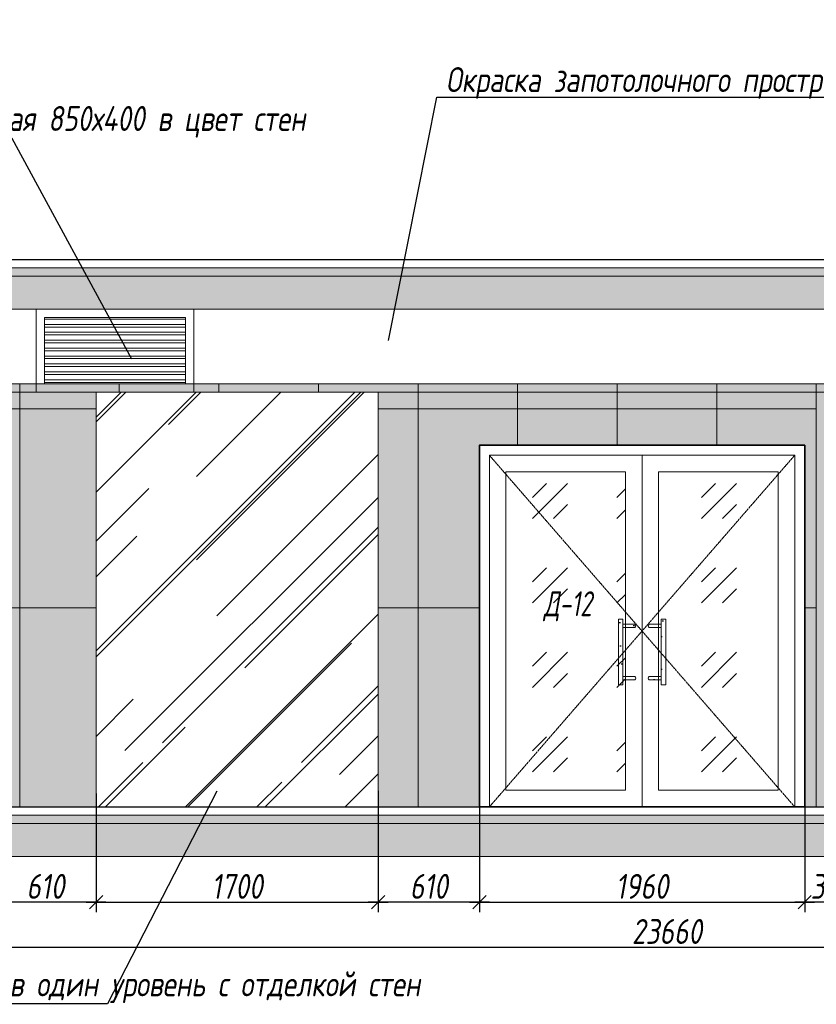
# Model space of a CAD drawing. Header units: millimetres. Extents: x -535184 to 178656, y -69521 to 68256.
# Tile 7 of 256: x -444946 to -440146, y 30306 to 36242. Entities that reach past the tile are written whole.
import ezdxf
from ezdxf import colors
from ezdxf.entities.mleader import LeaderData, LeaderLine
from ezdxf.math import Vec2, Vec3

# ---------------------------------------------------------------- set-up
doc = ezdxf.new("R2010")
doc.units = ezdxf.units.MM
doc.linetypes.add('( Hidden )', pattern=[0.375, 0.25, -0.125])
doc.linetypes.add('DASHDOT', pattern=[25.4, 12.7, -6.35, 0, -6.35])
doc.layers.get('Defpoints').update_dxf_attribs({"color": 31})
for name, color, linetype, lineweight in [('A-DETL-GENF', 7, 'Continuous', 5), ('dim_razv', 93, 'DASHDOT', 9), ('meb', 26, 'Continuous', 15), ('Двери', 7, 'Continuous', 5), ('Отделка стен', 253, 'Continuous', 0), ('пот', 183, 'Continuous', 9)]:
    doc.layers.add(name, color=color, linetype=linetype, lineweight=lineweight)
doc.styles.add('fl_iso paper', font='isocpeur.ttf', dxfattribs={"width": 0.8, "oblique": 10})
doc.styles.add('In tre', font='isocpeur.ttf', dxfattribs={"width": 0.8, "oblique": 10})
doc.dimstyles.new('In tre 1_50', dxfattribs={"dimtxt": 150, "dimasz": 80, "dimexe": 60, "dimexo": 10, "dimgap": 20, "dimtad": 1, "dimdec": 0, "dimrnd": 5, "dimzin": 0, "dimdsep": 46, "dimtxsty": 'fl_iso paper', "dimblk": 'OBLIQUE', "dimcen": 0, "dimdle": 60, "dimadec": 0, "dimazin": 0, "dimtfac": 1, "dimtdec": 0, "dimtofl": 0, "dimtmove": 1, "dimatfit": 1, "dimfxl": 40, "dimtolj": 1, "dimtzin": 0, "dimarcsym": 1})
pattern_1 = [(352.5, (-706667.49, 280944.23), (100.426047, 107.214405), [0, -115.824, 0, -129.54, 0, -123.825]), (322.5, (-706667.49, 280944.23), (247.41986, 56.70328), [0, -62.484, 0, -104.394, 0, -40.005]), (282.5, (-706733.76, 281010.5), (168.099694, -167.489948), [0, -38.1, 0, -137.16, 0, -179.07]), (272.5, (-706733.76, 281010.5), (209.26523, -114.68433), [0, -19.05, 0, -89.916, 0, -102.87])]

# ---------------------------------------------------------------- blocks, each defined once
blk = doc.blocks.new('_Oblique')
at = {"color": 0, "linetype": 'ByBlock', "lineweight": -2}
blk.add_line((-0.5, -0.5), (0.5, 0.5), dxfattribs=at)
blk = doc.blocks.new('*D12212')
at = {"layer": 'Defpoints', "color": 0, "linetype": 'ByBlock', "transparency": 16777216}
for p in [(-442175.6, 31495.7), (-440215.6, 31495.7), (-440215.6, 30921.5)]:
    blk.add_point(p, dxfattribs=at)
at = {"layer": 'dim_razv', "color": 0, "linetype": 'ByBlock', "lineweight": -2, "transparency": 16777216}
for p, q in [((-442175.6, 31485.7), (-442175.6, 30861.5)), ((-440215.6, 31485.7), (-440215.6, 30861.5)), ((-442235.6, 30921.5), (-440155.6, 30921.5))]:
    blk.add_line(p, q, dxfattribs=at)
at = {"layer": 'dim_razv', "color": 0, "linetype": 'ByBlock', "lineweight": -2, "transparency": 16777216, "xscale": 80, "yscale": 80, "zscale": 80, "rotation": 180}
blk.add_blockref('_Oblique', (-442175.6, 30921.5), dxfattribs=at)
at = {"layer": 'dim_razv', "color": 0, "linetype": 'ByBlock', "lineweight": -2, "transparency": 16777216, "xscale": 80, "yscale": 80, "zscale": 80}
blk.add_blockref('_Oblique', (-440215.6, 30921.5), dxfattribs=at)
at = {"layer": 'dim_razv', "color": 0, "linetype": 'ByBlock', "transparency": 16777216, "insert": (-441195.6, 31016.5), "char_height": 150, "attachment_point": 5, "style": 'fl_iso paper'}
blk.add_mtext('\\A1;1960', dxfattribs=at)
blk = doc.blocks.new('*D12216')
at = {"layer": 'Defpoints', "color": 0, "linetype": 'ByBlock', "transparency": 16777216}
for p in [(-440215.6, 31857.4), (-439895.6, 31857.4), (-440215.6, 30921.5)]:
    blk.add_point(p, dxfattribs=at)
at = {"layer": 'dim_razv', "color": 0, "linetype": 'ByBlock', "lineweight": -2, "transparency": 16777216}
for p, q in [((-440215.6, 31847.4), (-440215.6, 30861.5)), ((-439895.6, 31847.4), (-439895.6, 30861.5)), ((-439835.6, 30921.5), (-440275.6, 30921.5))]:
    blk.add_line(p, q, dxfattribs=at)
at = {"layer": 'dim_razv', "color": 0, "linetype": 'ByBlock', "lineweight": -2, "transparency": 16777216, "xscale": 80, "yscale": 80, "zscale": 80, "rotation": 180}
blk.add_blockref('_Oblique', (-440215.6, 30921.5), dxfattribs=at)
at = {"layer": 'dim_razv', "color": 0, "linetype": 'ByBlock', "lineweight": -2, "transparency": 16777216, "xscale": 80, "yscale": 80, "zscale": 80}
blk.add_blockref('_Oblique', (-439895.6, 30921.5), dxfattribs=at)
at = {"layer": 'dim_razv', "color": 0, "linetype": 'ByBlock', "transparency": 16777216, "insert": (-440055.6, 31016.5), "char_height": 150, "attachment_point": 5, "style": 'fl_iso paper'}
blk.add_mtext('\\A1;320', dxfattribs=at)
blk = doc.blocks.new('*D12207')
at = {"layer": 'Defpoints', "color": 0, "linetype": 'ByBlock', "transparency": 16777216}
for p in [(-445095.6, 31834), (-444485.7, 31586.8), (-445095.6, 30921.5)]:
    blk.add_point(p, dxfattribs=at)
at = {"layer": 'dim_razv', "color": 0, "linetype": 'ByBlock', "lineweight": -2, "transparency": 16777216}
for p, q in [((-445095.6, 31824), (-445095.6, 30861.5)), ((-444485.7, 31576.8), (-444485.7, 30861.5)), ((-444425.7, 30921.5), (-445155.6, 30921.5))]:
    blk.add_line(p, q, dxfattribs=at)
at = {"layer": 'dim_razv', "color": 0, "linetype": 'ByBlock', "lineweight": -2, "transparency": 16777216, "xscale": 80, "yscale": 80, "zscale": 80, "rotation": 180}
blk.add_blockref('_Oblique', (-445095.6, 30921.5), dxfattribs=at)
at = {"layer": 'dim_razv', "color": 0, "linetype": 'ByBlock', "lineweight": -2, "transparency": 16777216, "xscale": 80, "yscale": 80, "zscale": 80}
blk.add_blockref('_Oblique', (-444485.7, 30921.5), dxfattribs=at)
at = {"layer": 'dim_razv', "color": 0, "linetype": 'ByBlock', "transparency": 16777216, "insert": (-444790.7, 31016.5), "char_height": 150, "attachment_point": 5, "style": 'fl_iso paper'}
blk.add_mtext('\\A1;610', dxfattribs=at)
blk = doc.blocks.new('*U12484')
at = {"layer": 'A-DETL-GENF'}
h = blk.add_hatch(dxfattribs=at)
h.set_pattern_fill('ANSI35', color=256, scale=10, style=0)
h.set_pattern_definition([(45, (63020.45, 5e-10), (-44.90128, 44.90128), []), (45, (63065.35, 5e-10), (-44.90128, 44.90128), [79.375, -15.875, 0, -15.875])])
h.paths.add_polyline_path([(0, -100), (63440.9, -100), (63440.9, -50), (0, -50)])
h = blk.add_hatch(dxfattribs=at)
h.set_pattern_fill('ANSI35', color=256, scale=20, style=0)
h.set_pattern_definition([(45, (63020.45, 5e-10), (-89.80256, 89.80256), []), (45, (63110.25, 5e-10), (-89.80256, 89.80256), [158.75, -31.75, 0, -31.75])])
h.paths.add_polyline_path([(0, -300), (63440.9, -300), (63440.9, -100), (0, -100)])
at = {"lineweight": 13}
blk.add_lwpolyline([(0, -50), (63440.9, -50), (63440.9, 0), (0, 0)], close=True, dxfattribs=at)
at = {"lineweight": 30}
blk.add_lwpolyline([(0, 0), (63440.9, 0)], dxfattribs=at)
at = {"layer": 'A-DETL-GENF'}
for points in [[(0, -100), (63440.9, -100), (63440.9, -50), (0, -50)], [(0, -300), (63440.9, -300), (63440.9, -100), (0, -100)]]:
    blk.add_lwpolyline(points, close=True, dxfattribs=at)
blk = doc.blocks.new('*U12483')
at = {"layer": 'dim_razv', "true_color": 0xffffff, "transparency": 33554559}
h = blk.add_hatch(color=7, dxfattribs=at)
h.dxf.hatch_style = 1
h.paths.add_polyline_path([(0, 0), (62600, 0), (62600, 50), (0, 50)])
at = {"lineweight": 20, "transparency": 33554559}
blk.add_lwpolyline([(0, 0), (62600, 0), (62600, 50), (0, 50)], close=True, dxfattribs=at)
blk = doc.blocks.new('*D12195')
at = {"layer": 'Defpoints', "color": 0, "linetype": 'ByBlock', "transparency": 16777216}
for p in [(-444485.7, 31495.7), (-442785.7, 31495.7), (-442785.7, 30921.5)]:
    blk.add_point(p, dxfattribs=at)
at = {"layer": 'dim_razv', "color": 0, "linetype": 'ByBlock', "lineweight": -2, "transparency": 16777216}
for p, q in [((-444485.7, 31485.7), (-444485.7, 30861.5)), ((-442785.7, 31485.7), (-442785.7, 30861.5)), ((-444545.7, 30921.5), (-442725.7, 30921.5))]:
    blk.add_line(p, q, dxfattribs=at)
at = {"layer": 'dim_razv', "color": 0, "linetype": 'ByBlock', "lineweight": -2, "transparency": 16777216, "xscale": 80, "yscale": 80, "zscale": 80, "rotation": 180}
blk.add_blockref('_Oblique', (-444485.7, 30921.5), dxfattribs=at)
at = {"layer": 'dim_razv', "color": 0, "linetype": 'ByBlock', "lineweight": -2, "transparency": 16777216, "xscale": 80, "yscale": 80, "zscale": 80}
blk.add_blockref('_Oblique', (-442785.7, 30921.5), dxfattribs=at)
at = {"layer": 'dim_razv', "color": 0, "linetype": 'ByBlock', "transparency": 16777216, "insert": (-443635.7, 31016.5), "char_height": 150, "attachment_point": 5, "style": 'fl_iso paper'}
blk.add_mtext('\\A1;1700', dxfattribs=at)
blk = doc.blocks.new('*D12066')
at = {"layer": 'Defpoints', "color": 0, "linetype": 'ByBlock', "transparency": 16777216}
for p in [(-442175.6, 31809.6), (-442785.7, 31603.3), (-442785.7, 30921.5)]:
    blk.add_point(p, dxfattribs=at)
at = {"layer": 'dim_razv', "color": 0, "linetype": 'ByBlock', "lineweight": -2, "transparency": 16777216}
for p, q in [((-442175.6, 31799.6), (-442175.6, 30861.5)), ((-442785.7, 31593.3), (-442785.7, 30861.5)), ((-442115.6, 30921.5), (-442845.7, 30921.5))]:
    blk.add_line(p, q, dxfattribs=at)
at = {"layer": 'dim_razv', "color": 0, "linetype": 'ByBlock', "lineweight": -2, "transparency": 16777216, "xscale": 80, "yscale": 80, "zscale": 80, "rotation": 180}
blk.add_blockref('_Oblique', (-442785.7, 30921.5), dxfattribs=at)
at = {"layer": 'dim_razv', "color": 0, "linetype": 'ByBlock', "lineweight": -2, "transparency": 16777216, "xscale": 80, "yscale": 80, "zscale": 80}
blk.add_blockref('_Oblique', (-442175.6, 30921.5), dxfattribs=at)
at = {"layer": 'dim_razv', "color": 0, "linetype": 'ByBlock', "transparency": 16777216, "insert": (-442480.7, 31016.5), "char_height": 150, "attachment_point": 5, "style": 'fl_iso paper'}
blk.add_mtext('\\A1;610', dxfattribs=at)
blk = doc.blocks.new('*D12059')
at = {"layer": 'Defpoints', "color": 0, "linetype": 'ByBlock', "transparency": 16777216}
for p in [(-452875.6, 31195.7), (-429215.6, 31087.7), (-429215.6, 30649.6)]:
    blk.add_point(p, dxfattribs=at)
at = {"layer": 'dim_razv', "color": 0, "linetype": 'ByBlock', "lineweight": -2, "transparency": 16777216}
for p, q in [((-452875.6, 31185.7), (-452875.6, 30589.6)), ((-429215.6, 31077.7), (-429215.6, 30589.6)), ((-452935.6, 30649.6), (-429155.6, 30649.6))]:
    blk.add_line(p, q, dxfattribs=at)
at = {"layer": 'dim_razv', "color": 0, "linetype": 'ByBlock', "lineweight": -2, "transparency": 16777216, "xscale": 80, "yscale": 80, "zscale": 80, "rotation": 180}
blk.add_blockref('_Oblique', (-452875.6, 30649.6), dxfattribs=at)
at = {"layer": 'dim_razv', "color": 0, "linetype": 'ByBlock', "lineweight": -2, "transparency": 16777216, "xscale": 80, "yscale": 80, "zscale": 80}
blk.add_blockref('_Oblique', (-429215.6, 30649.6), dxfattribs=at)
at = {"layer": 'dim_razv', "color": 0, "linetype": 'ByBlock', "transparency": 16777216, "insert": (-441045.6, 30744.6), "char_height": 150, "attachment_point": 5, "style": 'fl_iso paper'}
blk.add_mtext('\\A1;23660', dxfattribs=at)

msp = doc.modelspace()

# ---------------------------------------------------------------- hatches: boundary and pattern name
at = {"true_color": 0x5294a7}
h = msp.add_hatch(dxfattribs=at)
h.set_pattern_fill('AR-RROOF', color=135, scale=20, angle=45, style=0)
h.set_pattern_definition([(45, (-606531.73, 36288.63), (431.0523, 1149.4728), [7620, -1016, 2540, -508]), (45, (-606233.6, 36946), (-836.96, 118.5394), [1524, -167.64, 3048, -381]), (45, (-606657.45, 36773.57), (1627.2224, 2108.56414), [4064, -711.2, 2032, -508])])
h.paths.add_polyline_path([(-444485.7, 33995.7), (-442785.7, 33995.7), (-442785.7, 31495.7), (-444485.7, 31495.7)])
at = {"true_color": 0xcccccc}
h = msp.add_hatch(dxfattribs=at)
h.set_pattern_fill('AR-SAND', color=254, scale=3, angle=315)
h.set_pattern_definition(pattern_1)
h.paths.add_polyline_path([(-441310.9, 32230.8), (-441338, 32230.8), (-441338, 32627.3), (-441310.9, 32627.3)])
h = msp.add_hatch(dxfattribs=at)
h.set_pattern_fill('AR-SAND', color=254, scale=3, angle=315)
h.set_pattern_definition(pattern_1)
edge = h.paths.add_edge_path()
edge.add_line((-441238.5, 32596.4), (-441310.9, 32596.4))
edge.add_line((-441310.9, 32596.4), (-441310.9, 32577))
edge.add_line((-441310.9, 32577), (-441238.5, 32577))
edge.add_arc((-441243.7, 32586.7), 11, 298.44951, 421.55049)
h = msp.add_hatch(dxfattribs=at)
h.set_pattern_fill('AR-SAND', color=254, scale=3, angle=315)
h.set_pattern_definition(pattern_1)
edge = h.paths.add_edge_path()
edge.add_line((-441152.7, 32596.4), (-441080.3, 32596.4))
edge.add_line((-441080.3, 32596.4), (-441080.3, 32577))
edge.add_line((-441080.3, 32577), (-441152.7, 32577))
edge.add_arc((-441147.5, 32586.7), 11, 118.44951, 241.55049, ccw=False)
h = msp.add_hatch(dxfattribs=at)
h.set_pattern_fill('AR-SAND', color=254, scale=3, angle=315)
h.set_pattern_definition(pattern_1)
h.paths.add_polyline_path([(-441080.3, 32230.8), (-441053.2, 32230.8), (-441053.2, 32627.3), (-441080.3, 32627.3)])
h = msp.add_hatch(dxfattribs=at)
h.set_pattern_fill('AR-SAND', color=254, scale=3, angle=315)
h.set_pattern_definition(pattern_1)
edge = h.paths.add_edge_path()
edge.add_line((-441238.5, 32261.7), (-441310.9, 32261.7))
edge.add_line((-441310.9, 32261.7), (-441310.9, 32281.1))
edge.add_line((-441310.9, 32281.1), (-441238.5, 32281.1))
edge.add_arc((-441243.7, 32271.4), 11, -61.55049, 61.55049, ccw=False)
h = msp.add_hatch(dxfattribs=at)
h.set_pattern_fill('AR-SAND', color=254, scale=3, angle=315)
h.set_pattern_definition(pattern_1)
edge = h.paths.add_edge_path()
edge.add_line((-441152.7, 32261.7), (-441080.3, 32261.7))
edge.add_line((-441080.3, 32261.7), (-441080.3, 32281.1))
edge.add_line((-441080.3, 32281.1), (-441152.7, 32281.1))
edge.add_arc((-441147.5, 32271.4), 11, 118.44951, 241.55049)
at = {"layer": 'dim_razv', "true_color": 0xeceae4, "transparency": 33554687}
h = msp.add_hatch(dxfattribs=at)
h.set_pattern_fill('AR-SAND', color=254, scale=3, angle=315)
h.set_pattern_definition([(352.5, (122232.77, 76096.4), (100.426047, 107.214405), [0, -115.824, 0, -129.54, 0, -123.825]), (322.5, (122232.77, 76096.4), (247.419855, 56.70328), [0, -62.484, 0, -104.394, 0, -40.005]), (282.5, (122166.5, 76162.67), (168.099694, -167.489948), [0, -38.1, 0, -137.16, 0, -179.07]), (272.5, (122166.5, 76162.67), (209.265234, -114.68433), [0, -19.05, 0, -89.916, 0, -102.87])])
h.paths.add_polyline_path([(-452875.6, 31495.7), (-390275.6, 31495.7), (-390275.6, 34045.7), (-452875.6, 34045.7)])
h.paths.add_polyline_path([(-450945.6, 33695.7), (-449495.6, 33695.7), (-449495.6, 31495.7), (-450945.6, 31495.7)])
h.paths.add_polyline_path([(-447545.6, 33695.7), (-448245.6, 33695.7), (-448245.6, 31645.7), (-447545.6, 31645.7)], flags=16)
h.paths.add_polyline_path([(-447445.6, 33695.7), (-446445.6, 33695.7), (-446445.6, 31645.7), (-447445.6, 31645.7)], flags=16)
h.paths.add_polyline_path([(-446245.6, 33695.7), (-445095.6, 33695.7), (-445095.6, 31645.7), (-446245.6, 31645.7)], flags=16)
h.paths.add_polyline_path([(-444485.7, 33995.7), (-442785.7, 33995.7), (-442785.7, 31495.7), (-444485.7, 31495.7)], flags=16)
h.paths.add_polyline_path([(-442175.6, 31495.7), (-442175.6, 33675.7), (-440215.6, 33675.7), (-440215.6, 31495.7)], flags=17)
h.paths.add_polyline_path([(-439495.6, 33695.7), (-439895.6, 33695.7), (-439895.6, 31645.7), (-439495.6, 31645.7)], flags=16)
h.paths.add_polyline_path([(-439295.6, 33695.7), (-437695.6, 33695.7), (-437695.6, 31645.7), (-439295.6, 31645.7)], flags=16)
h.paths.add_polyline_path([(-437394, 33695.7), (-435944, 33695.7), (-435944, 31495.7), (-437394, 31495.7)])
h.paths.add_polyline_path([(-433695.6, 33695.7), (-431695.6, 33695.7), (-431695.6, 31645.7), (-433695.6, 31645.7)], flags=16)
h.paths.add_polyline_path([(-418020.6, 32899.6), (-417270.6, 32899.6), (-417270.6, 31549.6), (-418020.6, 31549.6)], flags=16)
h.paths.add_polyline_path([(-403250.6, 32899.6), (-402500.6, 32899.6), (-402500.6, 31549.6), (-403250.6, 31549.6)], flags=16)
h.paths.add_polyline_path([(-408125.6, 31745.7), (-408125.6, 31845.7), (-408025.6, 31845.7), (-408025.6, 31745.7)], flags=16)
edge = h.paths.add_edge_path(flags=0)
edge.add_arc((-408075.6, 31795.7), 28.4, 0, 360)
edge = h.paths.add_edge_path(flags=0)
edge.add_arc((-408089.1, 31795.7), 3.95, 0, 360)
edge = h.paths.add_edge_path(flags=0)
edge.add_arc((-408062.1, 31795.7), 3.95, 0, 360)
at = {"layer": 'meb', "lineweight": 13, "transparency": 33554687}
h = msp.add_hatch(dxfattribs=at)
h.set_pattern_fill('ANSI32', color=256, scale=5, angle=135)
h.set_pattern_definition([(180, (-677882.72, 37246.12), (-4e-15, -47.625), []), (180, (-677898.594, 37261.993), (-4e-15, -47.625), [])])
h.paths.add_polyline_path([(-444795.6, 34045.8), (-443945.6, 34045.8), (-443945.6, 34445.8), (-444795.6, 34445.8)])
at = {"layer": 'пот', "lineweight": 0, "true_color": 0x7e9fe7}
h = msp.add_hatch(dxfattribs=at)
h.set_pattern_fill('GOST_GLASS', color=161, scale=60)
h.set_pattern_definition([(45, (-606301.65, 36288.63), (509.1169, -5e-14), [300, -420]), (45, (-606174.37, 36288.63), (509.1169, -5e-14), [120, -600]), (45, (-606301.65, 36415.9), (509.1169, -5e-14), [120, -600])])
h.paths.add_polyline_path([(-442015.6, 33515.7), (-441295.6, 33515.7), (-441295.6, 31595.7), (-442015.6, 31595.7)])
h.paths.add_polyline_path([(-441095.6, 33515.7), (-440375.6, 33515.7), (-440375.6, 31595.7), (-441095.6, 31595.7)])

# ---------------------------------------------------------------- linework, layer by layer
at = {"lineweight": 13}
for points in [[(-444845.6, 33995.8), (-443895.6, 33995.8), (-443895.6, 34495.8), (-444845.6, 34495.8)], [(-444795.6, 34045.8), (-443945.6, 34045.8), (-443945.6, 34445.8), (-444795.6, 34445.8)], [(-444485.7, 33995.7), (-442785.7, 33995.7), (-442785.7, 31495.7), (-444485.7, 31495.7)], [(-442115.6, 31495.7), (-442115.6, 33615.7), (-440275.6, 33615.7), (-440275.6, 31495.7)], [(-442115.6, 33615.7), (-441195.6, 33615.7), (-441195.6, 31495.7), (-442115.6, 31495.7)], [(-441195.6, 33615.7), (-440275.6, 33615.7), (-440275.6, 31495.7), (-441195.6, 31495.7)], [(-442015.6, 33515.7), (-441295.6, 33515.7), (-441295.6, 31595.7), (-442015.6, 31595.7)], [(-441095.6, 33515.7), (-440375.6, 33515.7), (-440375.6, 31595.7), (-441095.6, 31595.7)], [(-441310.9, 32230.8), (-441338, 32230.8), (-441338, 32627.3), (-441310.9, 32627.3)], [(-441080.3, 32230.8), (-441053.2, 32230.8), (-441053.2, 32627.3), (-441080.3, 32627.3)]]:
    msp.add_lwpolyline(points, close=True, dxfattribs=at)
at = {"lineweight": 35}
msp.add_lwpolyline([(-442175.6, 31495.7), (-442175.6, 33675.7), (-440215.6, 33675.7), (-440215.6, 31495.7)], close=True, dxfattribs=at)
at = {"linetype": '( Hidden )', "lineweight": 13, "ltscale": 10}
for points in [[(-442115.6, 33615.7), (-441195.6, 32555.7), (-442115.6, 31495.7)], [(-440275.6, 33615.7), (-441195.6, 32555.7), (-440275.6, 31495.7)]]:
    msp.add_lwpolyline(points, dxfattribs=at)
at = {"lineweight": 13}
msp.add_lwpolyline([(-441195.6, 33615.7), (-441195.6, 31495.7)], dxfattribs=at)
for points in [[(-441238.5, 32596.4), (-441310.9, 32596.4), (-441310.9, 32577), (-441238.5, 32577, 0.595534)], [(-441152.7, 32596.4), (-441080.3, 32596.4), (-441080.3, 32577), (-441152.7, 32577, -0.595534)], [(-441238.5, 32261.7), (-441310.9, 32261.7), (-441310.9, 32281.1), (-441238.5, 32281.1, -0.595534)], [(-441152.7, 32261.7), (-441080.3, 32261.7), (-441080.3, 32281.1), (-441152.7, 32281.1, 0.595534)]]:
    msp.add_lwpolyline(points, format="xyb", close=True, dxfattribs=at)
at = {"layer": 'Отделка стен', "transparency": 33554687}
for points in [[(-445545.6, 34045.7), (-445545.6, 33895.7), (-444945.6, 33895.7), (-444945.6, 34045.7)], [(-442545.6, 34045.7), (-442545.6, 33895.7), (-441945.6, 33895.7), (-441945.6, 34045.7)], [(-441945.6, 34045.7), (-441945.6, 33895.7), (-441345.6, 33895.7), (-441345.6, 34045.7)], [(-441345.6, 34045.7), (-441345.6, 33895.7), (-440745.6, 33895.7), (-440745.6, 34045.7)], [(-440745.6, 34045.7), (-440745.6, 33895.7), (-440145.6, 33895.7), (-440145.6, 34045.7)]]:
    msp.add_lwpolyline(points, close=True, dxfattribs=at)
for points in [[(-444345.6, 33995.7), (-444345.6, 34045.7), (-444945.6, 34045.7), (-444945.6, 33895.7), (-444485.7, 33895.7)], [(-443745.6, 33995.7), (-443745.6, 34045.7), (-444345.6, 34045.7), (-444345.6, 33995.7)], [(-443145.6, 33995.7), (-443145.6, 34045.7), (-443745.6, 34045.7), (-443745.6, 33995.7)], [(-442785.7, 33895.7), (-442545.6, 33895.7), (-442545.6, 34045.7), (-443145.6, 34045.7), (-443145.6, 33995.7)], [(-445095.6, 32695.7), (-444945.6, 32695.7), (-444945.6, 33895.7), (-445545.6, 33895.7), (-445545.6, 33695.7)], [(-444485.7, 33895.7), (-444945.6, 33895.7), (-444945.6, 32695.7), (-444485.7, 32695.7)], [(-442785.7, 32695.7), (-442545.6, 32695.7), (-442545.6, 33895.7), (-442785.7, 33895.7)], [(-441945.6, 33675.7), (-441945.6, 33895.7), (-442545.6, 33895.7), (-442545.6, 32695.7), (-442175.6, 32695.7)], [(-441345.6, 33675.7), (-441345.6, 33895.7), (-441945.6, 33895.7), (-441945.6, 33675.7)], [(-440745.6, 33675.7), (-440745.6, 33895.7), (-441345.6, 33895.7), (-441345.6, 33675.7)], [(-440215.6, 32695.7), (-440145.6, 32695.7), (-440145.6, 33895.7), (-440745.6, 33895.7), (-440745.6, 33675.7)], [(-445545.6, 31645.7), (-445545.6, 31495.7), (-444945.6, 31495.7), (-444945.6, 32695.7), (-445095.6, 32695.7)], [(-444485.7, 32695.7), (-444945.6, 32695.7), (-444945.6, 31495.7), (-444345.6, 31495.7)], [(-443145.6, 31495.7), (-443145.6, 31495.7), (-442545.6, 31495.7), (-442545.6, 32695.7), (-442785.7, 32695.7)], [(-442175.6, 32695.7), (-442545.6, 32695.7), (-442545.6, 31495.7), (-441945.6, 31495.7)], [(-440745.6, 31495.7), (-440745.6, 31495.7), (-440145.6, 31495.7), (-440145.6, 32695.7), (-440215.6, 32695.7)], [(-444345.6, 31495.7), (-444345.6, 31495.7), (-443745.6, 31495.7)], [(-443745.6, 31495.7), (-443745.6, 31495.7), (-443145.6, 31495.7)], [(-441945.6, 31495.7), (-441945.6, 31495.7), (-441345.6, 31495.7)], [(-441345.6, 31495.7), (-441345.6, 31495.7), (-440745.6, 31495.7)]]:
    msp.add_lwpolyline(points, dxfattribs=at)

# ---------------------------------------------------------------- block references
for name, p in [('*U12484', (-453296.1, 34795.7)), ('*U12483', (-452875.6, 33995.7)), ('*U12484', (-453296.1, 31495.7))]:
    msp.add_blockref(name, p)

# ---------------------------------------------------------------- texts
at = {"layer": 'Двери', "lineweight": 0, "insert": (-441642.8, 32705.1), "char_height": 150, "attachment_point": 5, "style": 'fl_iso paper'}
msp.add_mtext_dynamic_manual_height_columns('{\\W0.7;Д-12}', width=190.261, gutter_width=1350, heights=[0], dxfattribs=at)

# ---------------------------------------------------------------- dimensions: what is measured, and where the dimension line sits
at = {"layer": 'dim_razv', "color": 18, "linetype": 'ByBlock', "true_color": 0x000000}
for base, p1, p2, picture, middle in [((-445095.6, 30921.5), (-444485.7, 31586.8), (-445095.6, 31834), '*D12207', (-444790.7, 31016.5)), ((-440215.6, 30921.5), (-439895.6, 31857.4), (-440215.6, 31857.4), '*D12216', (-440055.6, 31016.5)), ((-442785.7, 30921.5), (-442175.6, 31809.6), (-442785.7, 31603.3), '*D12066', (-442480.7, 31016.5)), ((-440215.6, 30921.5), (-442175.6, 31495.7), (-440215.6, 31495.7), '*D12212', (-441195.6, 31016.5)), ((-429215.6, 30649.6), (-452875.6, 31195.7), (-429215.6, 31087.7), '*D12059', (-441045.6, 30744.6))]:
    dim = msp.add_linear_dim(base=base, p1=p1, p2=p2, dimstyle='In tre 1_50', dxfattribs=at)
    dim.commit()
    dim.dimension.update_dxf_attribs({"geometry": picture, "text_midpoint": middle})
dim = msp.add_linear_dim(base=(-442785.7, 30921.5), p1=(-444485.7, 31495.7), p2=(-442785.7, 31495.7), angle=180, dimstyle='In tre 1_50', dxfattribs=at)
dim.commit()
dim.dimension.update_dxf_attribs({"geometry": '*D12195', "text_midpoint": (-443635.7, 31016.5)})

# ---------------------------------------------------------------- leaders
at = {"layer": 'dim_razv', "color": 0, "linetype": 'ByBlock'}
ml = msp.add_multileader_mtext('Standard', dxfattribs=at)
ml.set_content('Потолок подвесной, реечный\\Pрейка 50х50 белого цвета, шаг рейки 120-125мм', style='In tre')
ml.set_leader_properties()
ml.build(insert=Vec2(0, 0))
ml.multileader.update_dxf_attribs({"text_left_attachment_type": 6, "text_right_attachment_type": 6, "dogleg_length": 1, "arrow_head_size": 0, "scale": 50})
ctx = ml.context
ctx.base_point, ctx.scale, ctx.char_height, ctx.arrow_head_size, ctx.landing_gap_size, ctx.plane_origin = Vec3(-360207, 36030.6), 50, 150, 0, 4.5, Vec3(-367470.9, 34236)
ctx.left_attachment, ctx.right_attachment, ctx.text_align_type = 6, 6, 2
notes = []
notes.append((ctx, [(0, (1, 1, 0), (-360257, 36030.6), (1, 0), 50, [(0, [(-361528.5, 33795.7), (-360176.5, 34045.7)], 0, [])])]))
ctx.mtext.insert, ctx.mtext.width, ctx.mtext.defined_height, ctx.mtext.alignment, ctx.mtext.flow_direction = Vec3(-358009.6, 36225.6), 2509.515, 696.6, 3, 5
ml = msp.add_multileader_mtext('Standard', dxfattribs=at)
ml.set_content('Окраска запотолочного пространства в белый цвет RAL9016', style='In tre')
ml.set_leader_properties()
ml.build(insert=Vec2(0, 0))
ml.multileader.update_dxf_attribs({"text_left_attachment_type": 6, "text_right_attachment_type": 6, "dogleg_length": 1, "arrow_head_size": 0, "scale": 50})
ctx = ml.context
ctx.base_point, ctx.scale, ctx.char_height, ctx.arrow_head_size, ctx.landing_gap_size, ctx.plane_origin = Vec3(-367167.1, 35872.1), 50, 150, 0, 4.5, Vec3(-369056.2, 32181.5)
ctx.left_attachment, ctx.right_attachment, ctx.text_align_type = 6, 6, 2
notes.append((ctx, [(0, (1, 1, 0), (-364171.6, 35872.1), (-1, 0), 50, [(0, [(-363881.3, 34182.1)], 0, [])])]))
ctx.mtext.insert, ctx.mtext.width, ctx.mtext.alignment, ctx.mtext.flow_direction = Vec3(-364226.1, 36052.1), 3148.852, 3, 5
ml = msp.add_multileader_mtext('Standard', dxfattribs=at)
ml.set_content('Потолок подвесной, реечный\\Pрейка 50х50 белого цвета, шаг рейки 120-125мм', style='In tre')
ml.set_leader_properties()
ml.build(insert=Vec2(0, 0))
ml.multileader.update_dxf_attribs({"text_left_attachment_type": 6, "text_right_attachment_type": 6, "dogleg_length": 1, "arrow_head_size": 0, "scale": 50})
ctx = ml.context
ctx.base_point, ctx.scale, ctx.char_height, ctx.arrow_head_size, ctx.landing_gap_size, ctx.plane_origin = Vec3(-452229.1, 35857), 50, 150, 0, 4.5, Vec3(-444982, 34062.5)
ctx.left_attachment, ctx.right_attachment = 6, 6
notes.append((ctx, [(0, (1, 1, 0), (-449977.2, 35857), (-1, 0), 50, [(1, [(-449794.4, 34038.8)], 0, [])])]))
ctx.mtext.insert, ctx.mtext.width, ctx.mtext.defined_height, ctx.mtext.flow_direction = Vec3(-452224.6, 36052), 2509.515, 696.6, 5
ml = msp.add_multileader_mtext('Standard', dxfattribs=at)
ml.set_content('Окраска запотолочного пространства в белый цвет RAL9016', style='In tre')
ml.set_leader_properties()
ml.build(insert=Vec2(0, 0))
ml.multileader.update_dxf_attribs({"text_left_attachment_type": 6, "text_right_attachment_type": 6, "dogleg_length": 1, "arrow_head_size": 0, "scale": 50})
ctx = ml.context
ctx.base_point, ctx.scale, ctx.char_height, ctx.arrow_head_size, ctx.landing_gap_size, ctx.plane_origin = Vec3(-442382, 35775.4), 50, 150, 0, 4.5, Vec3(-438847.5, 32084.9)
ctx.left_attachment, ctx.right_attachment = 6, 6
notes.append((ctx, [(0, (1, 1, 0), (-442432, 35775.4), (1, 0), 50, [(0, [(-442722.4, 34308)], 0, [])])]))
ctx.mtext.insert, ctx.mtext.width, ctx.mtext.flow_direction = Vec3(-442377.5, 35955.4), 3148.852, 5
ml = msp.add_multileader_mtext('Standard', dxfattribs=at)
ml.set_content('Решетка вентиляционная декоративная 850х400 в цвет стен', style='In tre')
ml.set_leader_properties()
ml.build(insert=Vec2(0, 0))
ml.multileader.update_dxf_attribs({"text_left_attachment_type": 6, "text_right_attachment_type": 6, "dogleg_length": 1, "arrow_head_size": 0, "scale": 50})
ctx = ml.context
ctx.base_point, ctx.scale, ctx.char_height, ctx.arrow_head_size, ctx.landing_gap_size, ctx.plane_origin = Vec3(-447897.6, 35526.1), 50, 150, 0, 4.5, Vec3(-439345.6, 33438.3)
ctx.left_attachment, ctx.right_attachment = 6, 6
notes.append((ctx, [(0, (1, 1, 0), (-444990.3, 35526.1), (-1, 0), 50, [(1, [(-444270.7, 34195.8)], 0, [])])]))
ctx.mtext.insert, ctx.mtext.width, ctx.mtext.defined_height, ctx.mtext.flow_direction = Vec3(-447893.1, 35721.1), 2996.732, 696.6, 5
ml = msp.add_multileader_mtext('Standard', dxfattribs=at)
ml.set_content('Решетка вентиляционная декоративная 700х550 в цвет стен', style='In tre')
ml.set_leader_properties()
ml.build(insert=Vec2(0, 0))
ml.multileader.update_dxf_attribs({"text_left_attachment_type": 6, "text_right_attachment_type": 6, "dogleg_length": 1, "arrow_head_size": 0, "scale": 50})
ctx = ml.context
ctx.base_point, ctx.scale, ctx.char_height, ctx.arrow_head_size, ctx.landing_gap_size, ctx.plane_origin = Vec3(-452684.1, 30313.4), 50, 150, 0, 4.5, Vec3(-444776.7, 28518.9)
ctx.left_attachment, ctx.right_attachment = 6, 6
notes.append((ctx, [(0, (1, 1, 0), (-449788.8, 30313.4), (-1, 0), 50, [(1, [(-448938.4, 31595.7)], 0, [])])]))
ctx.mtext.insert, ctx.mtext.width, ctx.mtext.defined_height, ctx.mtext.flow_direction = Vec3(-452679.6, 30508.4), 2996.732, 696.6, 5
ml = msp.add_multileader_mtext('Standard', dxfattribs=at)
ml.set_content('Зеркало на стене, выполнить в один уровень с отделкой стен', style='In tre')
ml.set_leader_properties()
ml.build(insert=Vec2(0, 0))
ml.multileader.update_dxf_attribs({"text_left_attachment_type": 6, "text_right_attachment_type": 6, "dogleg_length": 1, "arrow_head_size": 0, "scale": 50})
ctx = ml.context
ctx.base_point, ctx.scale, ctx.char_height, ctx.arrow_head_size, ctx.landing_gap_size, ctx.plane_origin = Vec3(-447338.5, 30308.4), 50, 150, 0, 4.5, Vec3(-439596.2, 28513.9)
ctx.left_attachment, ctx.right_attachment = 6, 6
notes.append((ctx, [(0, (1, 1, 0), (-444415.9, 30308.4), (-1, 0), 50, [(1, [(-443757.9, 31590.7)], 0, [])])]))
ctx.mtext.insert, ctx.mtext.width, ctx.mtext.defined_height, ctx.mtext.flow_direction = Vec3(-447334, 30503.4), 3043.138, 696.6, 5
for ctx, leaders in notes:
    for number, flags, end, landing, length, lines in leaders:
        leader = LeaderData()
        leader.index, (leader.has_last_leader_line, leader.has_dogleg_vector, leader.attachment_direction) = number, flags
        leader.last_leader_point, leader.dogleg_vector, leader.dogleg_length = Vec3(end), Vec3(landing), length
        for number, points, colour, breaks in lines:
            line = LeaderLine()
            line.index, line.vertices, line.color, line.breaks = number, Vec3.list(points), colors.encode_raw_color(colour), breaks
            leader.lines.append(line)
        ctx.leaders.append(leader)

doc.saveas('drawing.dxf')
